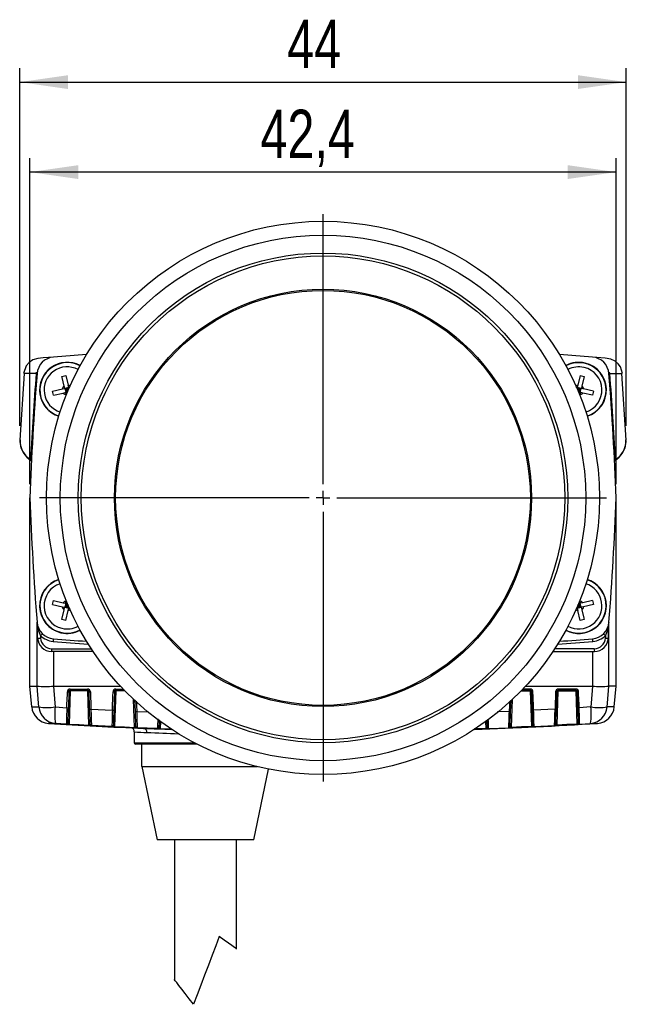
# Model space of a CAD drawing. Extents: x 5 to 415, y 5 to 292.
# Tile 8 of 29: x 79 to 123, y 97 to 168. Entities that reach past the tile are written whole.
import ezdxf

# ---------------------------------------------------------------- set-up
doc = ezdxf.new("R2010")
doc.units = 0
doc.layers.get('0').update_dxf_attribs({"linetype": 'CONTINUOUS'})
doc.styles.add('SLDTEXTSTYLE0', font='TXT', dxfattribs={"width": 0.75})
doc.dimstyles.new('SLDDIMSTYLE0', dxfattribs={"dimtxt": 3.5, "dimasz": 3.5, "dimexe": 0, "dimexo": 0.0625, "dimgap": 0.875, "dimtad": 1, "dimdec": 1, "dimrnd": 1e-09, "dimzin": 12, "dimtxsty": 'SLDTEXTSTYLE0', "dimsah": 1, "dimcen": 0.09, "dimazin": 3, "dimtfac": 1, "dimtdec": 1, "dimtofl": 0, "dimtmove": 0, "dimatfit": 3, "dimtolj": 1, "dimtzin": 12})
doc.dimstyles.new('SLDDIMSTYLE3', dxfattribs={"dimtxt": 3.5, "dimasz": 3.5, "dimexe": 0, "dimexo": 0.0625, "dimgap": 0.875, "dimtad": 1, "dimdec": 0, "dimrnd": 1e-09, "dimzin": 12, "dimtxsty": 'SLDTEXTSTYLE0', "dimsah": 1, "dimcen": 0.09, "dimazin": 3, "dimtfac": 1, "dimtdec": 0, "dimtofl": 0, "dimtmove": 0, "dimatfit": 3, "dimtolj": 1, "dimtzin": 12})

# ---------------------------------------------------------------- blocks, each defined once
blk = doc.blocks.new('_D_9')
at = {"color": 7, "linetype": 'CONTINUOUS'}
for p, q in [((79.377, 134.279), (79.377, 157.832)), ((121.777, 134.279), (121.777, 157.832)), ((121.777, 156.832), (79.377, 156.832))]:
    blk.add_line(p, q, dxfattribs=at)
for points in [[(79.377, 156.832), (82.877, 156.332), (82.877, 157.332)], [(121.777, 156.832), (118.277, 157.332), (118.277, 156.332)]]:
    blk.add_solid(points, dxfattribs=at)
at = {"color": 7, "linetype": 'CONTINUOUS', "insert": (96.051, 161.344), "char_height": 3.5, "attachment_point": 1, "style": 'SLDTEXTSTYLE0'}
blk.add_mtext('42,4', dxfattribs=at)
blk = doc.blocks.new('_D_10')
at = {"color": 7, "linetype": 'CONTINUOUS'}
for p, q in [((78.64, 138.488), (78.64, 164.339)), ((122.513, 138.488), (122.513, 164.339)), ((78.64, 163.339), (122.513, 163.339))]:
    blk.add_line(p, q, dxfattribs=at)
for points in [[(78.64, 163.339), (82.14, 162.839), (82.14, 163.839)], [(122.513, 163.339), (119.013, 163.839), (119.013, 162.839)]]:
    blk.add_solid(points, dxfattribs=at)
at = {"color": 7, "linetype": 'CONTINUOUS', "insert": (97.991, 167.851), "char_height": 3.5, "attachment_point": 1, "style": 'SLDTEXTSTYLE0'}
blk.add_mtext('44', dxfattribs=at)
blk = doc.blocks.new('SW_CENTERMARKSYMBOL_7')
at = {"color": 0, "linetype": 'CONTINUOUS'}
for p, q in [((0, 1), (0, 20.5)), ((-1, 0), (-20.5, 0)), ((0, 0), (-0.5, 0)), ((0, 0), (0, 0.5)), ((0, 0), (0, -0.5)), ((0, 0), (0.5, 0)), ((1, 0), (20.5, 0)), ((0, -1), (0, -20.5))]:
    blk.add_line(p, q, dxfattribs=at)

msp = doc.modelspace()

# ---------------------------------------------------------------- linework, layer by layer
at = {"color": 7, "linetype": 'CONTINUOUS'}
for p, q in [((78.951, 142.269), (78.639, 137.448)), ((79.833, 142.269), (78.94, 142.269)), ((81.692, 142.066), (81.984, 142.134)), ((81.984, 142.134), (82.149, 141.432)), ((119.17, 142.134), (119.005, 141.432)), ((119.17, 142.134), (119.462, 142.066)), ((119.462, 142.066), (119.298, 141.364)), ((121.321, 142.269), (122.214, 142.269)), ((122.515, 137.448), (122.203, 142.269)), ((81.023, 140.987), (81.724, 141.151)), ((81.091, 140.695), (81.023, 140.987)), ((82.189, 141.26), (81.897, 141.191)), ((81.897, 141.191), (81.965, 140.899)), ((82.05, 141.096), (81.897, 141.191)), ((81.926, 141.067), (82.05, 141.096)), ((82.06, 141.052), (81.936, 141.023)), ((82.06, 141.052), (81.965, 140.899)), ((82.05, 141.096), (82.021, 141.22)), ((82.089, 140.928), (82.06, 141.052)), ((82.065, 141.231), (82.094, 141.106)), ((82.189, 141.26), (82.094, 141.106)), ((82.094, 141.106), (82.181, 141.127)), ((82.159, 141.075), (82.104, 141.063)), ((82.143, 141.038), (82.104, 141.063)), ((82.104, 141.063), (82.122, 140.987)), ((82.189, 141.26), (82.244, 141.272)), ((82.206, 141.186), (82.189, 141.26)), ((118.965, 141.26), (118.881, 141.279)), ((118.965, 141.26), (118.948, 141.186)), ((119.257, 141.191), (118.965, 141.26)), ((118.965, 141.26), (119.06, 141.106)), ((118.973, 141.127), (119.06, 141.106)), ((119.05, 141.063), (118.995, 141.075)), ((119.011, 141.038), (119.05, 141.063)), ((119.032, 140.987), (119.05, 141.063)), ((119.06, 141.106), (119.089, 141.231)), ((119.094, 141.052), (119.065, 140.928)), ((119.094, 141.052), (119.189, 140.899)), ((119.218, 141.023), (119.094, 141.052)), ((119.133, 141.22), (119.104, 141.096)), ((119.104, 141.096), (119.257, 141.191)), ((119.104, 141.096), (119.228, 141.067)), ((119.189, 140.899), (119.257, 141.191)), ((120.131, 140.987), (119.43, 141.151)), ((120.131, 140.987), (120.063, 140.695)), ((81.091, 140.695), (81.792, 140.859)), ((81.965, 140.899), (82.098, 140.93)), ((119.056, 140.93), (119.189, 140.899)), ((120.063, 140.695), (119.361, 140.859)), ((121.695, 135.986), (121.698, 135.988)), ((79.377, 119.667), (79.377, 133.279)), ((121.777, 119.667), (121.777, 133.279)), ((81.023, 125.572), (81.091, 125.864)), ((81.023, 125.572), (81.724, 125.408)), ((81.091, 125.864), (81.792, 125.7)), ((81.965, 125.66), (81.897, 125.367)), ((82.05, 125.463), (81.897, 125.367)), ((81.897, 125.367), (82.189, 125.299)), ((82.05, 125.463), (81.926, 125.492)), ((81.936, 125.536), (82.06, 125.506)), ((82.098, 125.628), (81.965, 125.66)), ((82.06, 125.506), (81.965, 125.66)), ((82.021, 125.338), (82.05, 125.463)), ((82.06, 125.506), (82.089, 125.631)), ((82.094, 125.452), (82.065, 125.328)), ((82.189, 125.299), (82.094, 125.452)), ((82.181, 125.432), (82.094, 125.452)), ((82.122, 125.572), (82.104, 125.496)), ((82.143, 125.521), (82.104, 125.496)), ((82.104, 125.496), (82.159, 125.483)), ((82.189, 125.299), (82.206, 125.373)), ((118.965, 125.299), (118.884, 125.28)), ((118.948, 125.373), (118.965, 125.299)), ((118.965, 125.299), (119.06, 125.452)), ((118.965, 125.299), (119.257, 125.367)), ((119.06, 125.452), (118.973, 125.432)), ((118.995, 125.483), (119.05, 125.496)), ((119.011, 125.521), (119.05, 125.496)), ((119.05, 125.496), (119.032, 125.572)), ((119.189, 125.66), (119.056, 125.628)), ((119.089, 125.328), (119.06, 125.452)), ((119.065, 125.631), (119.094, 125.506)), ((119.094, 125.506), (119.189, 125.66)), ((119.094, 125.506), (119.218, 125.536)), ((119.228, 125.492), (119.104, 125.463)), ((119.104, 125.463), (119.133, 125.338)), ((119.104, 125.463), (119.257, 125.367)), ((119.257, 125.367), (119.189, 125.66)), ((120.063, 125.864), (119.361, 125.7)), ((120.131, 125.572), (119.43, 125.408)), ((120.063, 125.864), (120.131, 125.572)), ((81.692, 124.493), (81.856, 125.195)), ((81.984, 124.425), (82.149, 125.127)), ((119.17, 124.425), (119.005, 125.127)), ((79.938, 123.144), (79.899, 124.285)), ((81.984, 124.425), (81.692, 124.493)), ((119.462, 124.493), (119.17, 124.425)), ((121.216, 123.144), (121.255, 124.285)), ((80.15, 123.309), (80.156, 123.144)), ((121.004, 123.309), (120.998, 123.144)), ((83.94, 122.179), (80.938, 122.179)), ((117.214, 122.179), (120.216, 122.179)), ((79.377, 119.667), (79.898, 119.667)), ((79.509, 118.162), (79.377, 119.667)), ((79.899, 119.667), (79.898, 119.667)), ((81.085, 119.667), (81.081, 119.667)), ((81.085, 119.667), (85.924, 119.667)), ((115.23, 119.667), (120.069, 119.667)), ((120.069, 119.667), (120.073, 119.667)), ((121.255, 119.667), (121.256, 119.667)), ((121.777, 119.667), (121.256, 119.667)), ((121.645, 118.162), (121.777, 119.667)), ((82.198, 119.269), (82.158, 118.115)), ((82.298, 119.337), (82.214, 116.931)), ((82.29, 119.457), (83.549, 119.457)), ((83.556, 119.366), (82.298, 119.366)), ((82.298, 119.366), (82.298, 119.337)), ((83.556, 119.337), (82.298, 119.337)), ((83.556, 119.366), (83.556, 119.337)), ((83.643, 116.849), (83.556, 119.337)), ((83.7, 118.015), (83.656, 119.269)), ((85.498, 119.269), (85.451, 117.934)), ((85.598, 119.337), (85.508, 116.752)), ((86.21, 119.366), (85.598, 119.366)), ((85.598, 119.337), (85.598, 119.366)), ((114.986, 119.366), (115.556, 119.366)), ((115.556, 119.337), (115.556, 119.366)), ((115.556, 119.337), (115.646, 116.752)), ((115.656, 119.269), (115.703, 117.934)), ((117.454, 118.015), (117.498, 119.269)), ((117.511, 116.849), (117.598, 119.337)), ((117.598, 119.366), (118.856, 119.366)), ((117.598, 119.366), (117.598, 119.337)), ((117.598, 119.337), (118.856, 119.337)), ((118.864, 119.457), (117.605, 119.457)), ((118.856, 119.366), (118.856, 119.337)), ((118.856, 119.337), (118.94, 116.931)), ((118.956, 119.269), (118.996, 118.115)), ((87.005, 117.852), (86.977, 118.669)), ((114.148, 117.852), (114.175, 118.615)), ((81.204, 118.162), (82.05, 118.11)), ((83.793, 118.009), (85.345, 117.928)), ((117.361, 118.009), (115.809, 117.928)), ((119.95, 118.162), (119.104, 118.11)), ((82.014, 116.929), (81.229, 116.978)), ((85.308, 116.746), (83.832, 116.824)), ((83.832, 116.824), (83.833, 116.81)), ((115.846, 116.746), (117.322, 116.824)), ((117.321, 116.81), (117.322, 116.824)), ((119.14, 116.929), (119.925, 116.978)), ((86.927, 116.364), (86.927, 115.567)), ((88.604, 116.599), (87.139, 116.66)), ((87.139, 116.66), (87.14, 116.648)), ((88.604, 116.588), (88.604, 116.599)), ((112.55, 116.599), (114.015, 116.66)), ((112.55, 116.599), (112.55, 116.588)), ((114.014, 116.648), (114.015, 116.66)), ((91.481, 115.467), (87.027, 115.467)), ((87.477, 113.847), (87.477, 115.467)), ((87.477, 113.847), (95.844, 113.847)), ((87.477, 113.847), (88.577, 108.567)), ((95.577, 108.567), (96.64, 113.671)), ((95.577, 108.567), (88.577, 108.567)), ((89.827, 108.567), (89.827, 98.454)), ((94.327, 100.662), (94.327, 108.567))]:
    msp.add_line(p, q, dxfattribs=at)
at = {"color": 8, "linetype": 'CONTINUOUS'}
for p, q in [((79.898, 119.667), (79.898, 124.289)), ((121.256, 119.667), (121.256, 124.289)), ((80.955, 122.372), (83.813, 122.372)), ((81.085, 122.179), (81.085, 119.667)), ((120.199, 122.372), (117.341, 122.372)), ((120.069, 122.179), (120.069, 119.667)), ((85.592, 119.457), (86.122, 119.457)), ((86.238, 119.337), (85.598, 119.337)), ((114.916, 119.337), (115.556, 119.337)), ((115.562, 119.457), (115.032, 119.457)), ((86.949, 116.685), (86.878, 118.708)), ((114.205, 116.685), (114.276, 118.708)), ((87.1, 117.846), (87.925, 117.812)), ((114.054, 117.846), (113.194, 117.811)), ((88.82, 117.1), (88.803, 116.609)), ((112.334, 117.1), (112.351, 116.609)), ((86.927, 115.567), (91.288, 115.567))]:
    msp.add_line(p, q, dxfattribs=at)
at = {"color": 7, "linetype": 'CONTINUOUS', "flags": 128}
for points in [[(81.085, 143.459), (80.325, 143.394), (79.941, 143.358), (79.597, 143.253), (79.321, 143.069), (79.118, 142.835), (78.923, 142.269)], [(122.231, 142.269), (122.091, 142.744), (121.934, 142.968), (121.703, 143.17), (121.385, 143.319), (120.985, 143.38), (120.069, 143.459)], [(79.833, 142.269), (79.833, 142.269), (79.847, 142.366)], [(81.856, 141.364), (81.713, 141.977), (81.692, 142.066)], [(121.321, 142.269), (121.321, 142.269), (121.307, 142.366)], [(81.724, 141.151), (81.87, 141.185), (81.897, 141.191)], [(81.897, 141.191), (81.875, 141.284), (81.856, 141.364)], [(82.189, 141.26), (82.167, 141.352), (82.149, 141.432)], [(119.005, 141.432), (118.971, 141.286), (118.965, 141.26)], [(119.298, 141.364), (119.263, 141.218), (119.257, 141.191)], [(119.43, 141.151), (119.284, 141.185), (119.257, 141.191)], [(81.792, 140.859), (81.939, 140.893), (81.965, 140.899)], [(82.005, 140.727), (81.971, 140.873), (81.965, 140.899)], [(119.189, 140.899), (119.167, 140.807), (119.149, 140.727)], [(119.361, 140.859), (119.215, 140.893), (119.189, 140.899)], [(78.646, 137.451), (78.639, 137.382), (78.654, 137.277)], [(122.501, 137.273), (122.514, 137.358), (122.51, 137.407)], [(121.665, 135.951), (121.665, 135.951), (121.675, 135.967), (121.698, 135.987)], [(81.724, 125.408), (81.87, 125.374), (81.897, 125.367)], [(81.792, 125.7), (81.939, 125.666), (81.965, 125.66)], [(81.856, 125.195), (81.891, 125.341), (81.897, 125.367)], [(81.965, 125.66), (81.987, 125.752), (82.005, 125.832)], [(82.149, 125.127), (82.183, 125.273), (82.189, 125.299)], [(82.189, 125.299), (82.281, 125.278), (82.289, 125.276)], [(118.965, 125.299), (118.987, 125.207), (119.005, 125.127)], [(119.149, 125.832), (119.183, 125.686), (119.189, 125.66)], [(119.361, 125.7), (119.215, 125.666), (119.189, 125.66)], [(119.43, 125.408), (119.284, 125.374), (119.257, 125.367)], [(119.257, 125.367), (119.279, 125.275), (119.298, 125.195)], [(119.298, 125.195), (119.441, 124.581), (119.462, 124.493)], [(80.021, 118.162), (79.998, 118.439), (79.899, 119.667)], [(81.081, 119.667), (81.181, 118.439), (81.204, 118.162)], [(120.073, 119.667), (119.973, 118.439), (119.95, 118.162)], [(121.133, 118.162), (121.155, 118.439), (121.255, 119.667)], [(82.05, 118.11), (82.057, 118.309), (82.085, 119.105), (82.09, 119.264)], [(83.749, 119.264), (83.756, 119.065), (83.783, 118.268), (83.793, 118.009)], [(85.345, 117.928), (85.352, 118.127), (85.38, 118.924), (85.392, 119.264)], [(115.809, 117.928), (115.802, 118.127), (115.774, 118.924), (115.762, 119.264)], [(117.405, 119.264), (117.398, 119.065), (117.37, 118.268), (117.361, 118.009)], [(119.104, 118.11), (119.097, 118.309), (119.069, 119.105), (119.064, 119.264)], [(79.509, 118.162), (79.719, 118.162), (80.021, 118.162)], [(82.158, 118.115), (82.153, 117.968), (82.14, 117.596), (82.129, 117.293), (82.122, 117.095), (82.12, 117.026)], [(83.738, 116.92), (83.738, 116.931), (83.733, 117.051), (83.725, 117.291), (83.713, 117.625), (83.7, 118.015)], [(85.451, 117.934), (85.446, 117.784), (85.433, 117.411), (85.423, 117.109), (85.416, 116.912), (85.413, 116.843)], [(87.044, 116.756), (87.043, 116.767), (87.039, 116.887), (87.031, 117.127), (87.019, 117.462), (87.005, 117.852)], [(114.11, 116.756), (114.111, 116.767), (114.115, 116.887), (114.123, 117.127), (114.135, 117.462), (114.148, 117.852)], [(115.703, 117.934), (115.708, 117.784), (115.721, 117.411), (115.731, 117.109), (115.738, 116.912), (115.741, 116.843)], [(117.416, 116.92), (117.416, 116.931), (117.421, 117.051), (117.429, 117.291), (117.441, 117.625), (117.454, 118.015)], [(118.996, 118.115), (119.001, 117.968), (119.014, 117.596), (119.025, 117.293), (119.032, 117.095), (119.034, 117.026)], [(121.645, 118.162), (121.435, 118.162), (121.133, 118.162)], [(81.229, 116.978), (80.929, 116.978), (80.721, 116.978), (80.721, 116.978)], [(83.637, 116.82), (82.926, 116.86), (82.208, 116.902)], [(82.214, 116.931), (82.932, 116.889), (83.643, 116.849)], [(83.738, 116.906), (83.729, 116.876), (83.71, 116.86), (83.688, 116.851), (83.674, 116.849), (83.665, 116.848), (83.65, 116.848), (83.643, 116.849)], [(85.308, 116.733), (85.308, 116.734), (85.308, 116.736), (85.308, 116.746)], [(85.508, 116.752), (86.231, 116.717), (86.949, 116.685)], [(86.949, 116.685), (86.955, 116.684), (86.97, 116.684), (86.979, 116.685), (86.993, 116.688), (87.016, 116.697), (87.035, 116.714), (87.044, 116.744)], [(88.726, 117.221), (88.717, 116.961), (88.711, 116.764), (88.708, 116.695)], [(112.428, 117.211), (112.437, 116.961), (112.443, 116.764), (112.446, 116.695)], [(114.205, 116.685), (114.199, 116.684), (114.184, 116.684), (114.175, 116.685), (114.161, 116.688), (114.138, 116.697), (114.119, 116.714), (114.11, 116.744)], [(115.646, 116.752), (114.923, 116.717), (114.205, 116.685)], [(115.846, 116.733), (115.846, 116.734), (115.846, 116.736), (115.846, 116.746)], [(117.415, 116.906), (117.425, 116.876), (117.444, 116.86), (117.466, 116.851), (117.48, 116.849), (117.489, 116.848), (117.504, 116.848), (117.511, 116.849)], [(118.94, 116.931), (118.222, 116.889), (117.511, 116.849)], [(117.517, 116.82), (118.228, 116.86), (118.946, 116.902)], [(119.925, 116.978), (120.225, 116.978), (120.433, 116.978), (120.433, 116.978)], [(86.944, 116.656), (86.226, 116.688), (85.503, 116.723)], [(87.606, 116.617), (87.607, 116.617), (87.607, 116.617)], [(87.607, 116.617), (87.607, 116.617), (87.607, 116.617)], [(89.636, 116.549), (89.526, 116.553), (88.799, 116.58)], [(111.492, 116.548), (111.628, 116.553), (112.355, 116.58)], [(114.21, 116.656), (114.928, 116.688), (115.651, 116.723)], [(93.077, 101.567), (92.824, 100.901), (92.559, 100.207), (92.288, 99.494), (92.013, 98.772), (91.739, 98.053), (91.47, 97.347), (91.21, 96.665)], [(94.327, 100.662), (94.289, 100.69), (94.175, 100.772), (93.989, 100.907), (93.738, 101.088), (93.431, 101.311), (93.077, 101.567)], [(91.21, 96.665), (90.897, 97.071), (90.612, 97.438), (90.364, 97.76), (90.157, 98.027), (89.997, 98.233), (89.889, 98.374), (89.834, 98.445), (89.827, 98.454)]]:
    msp.add_lwpolyline(points, dxfattribs=at)
at = {"color": 8, "linetype": 'CONTINUOUS', "flags": 128}
for points in [[(87.074, 118.576), (87.085, 118.268), (87.1, 117.846)], [(114.078, 118.536), (114.069, 118.268), (114.054, 117.846)], [(88.803, 116.609), (89.53, 116.582), (89.595, 116.58)], [(112.351, 116.609), (111.624, 116.582), (111.545, 116.58)], [(112.55, 116.588), (112.541, 116.587), (112.503, 116.586)]]:
    msp.add_lwpolyline(points, dxfattribs=at)
at = {"color": 7, "linetype": 'CONTINUOUS'}
for radius in [20, 19, 17.7, 17.488, 15.088, 15]:
    msp.add_circle((100.577, 133.279), radius, dxfattribs=at)
for centre, radius, start, end in [((81.194, 142.164), 1.3, 94.81953, 175.36077), ((100.577, -87.721), 232, 94.2275, 94.81953), ((100.577, -87.721), 232, 85.18047, 85.7725), ((119.96, 142.164), 1.3, 4.63923, 85.18047), ((82.077, 141.079), 2, 62.07373, 252.20359), ((119.077, 141.079), 2, 76.83639, 117.92627), ((119.077, 141.079), 2, 287.79641, 76.83639), ((274.758, 126.457), 195.5, 175.36077, 178), ((274.847, 126.55), 195.647, 175.39185, 177.2158), ((79.762, 142.162), 0.128, 358.64962, 56.37823), ((79.783, 142.271), 0.115, 359.14411, 56.34905), ((121.371, 142.271), 0.115, 123.65095, 180.85589), ((-73.604, 126.457), 195.5, 2, 4.63923), ((121.392, 142.162), 0.128, 123.97571, 181.32214), ((-73.693, 126.55), 195.647, 2.7842, 4.60815), ((82.077, 141.079), 0.36, 127.78792, 168.53929), ((82.077, 141.079), 0.36, 54.26954, 78.53929), ((119.077, 141.079), 0.36, 101.46071, 125.73046), ((119.077, 141.079), 0.36, 11.46071, 52.21208), ((82.077, 141.079), 0.36, 217.78792, 258.53929), ((119.077, 141.079), 0.36, 281.46071, 322.21208), ((80.185, 137.366), 1.513, 175.48119, 240.11469), ((120.969, 137.366), 1.513, 299.88531, 4.51881), ((80.346, 137.444), 1.7, 187.88887, 238.72112), ((120.818, 137.436), 1.688, 301.13302, 352.3291), ((79.366, 135.95), 0.123, 0.62932, 57.87609), ((79.429, 135.93), 0.063, 19.76532, 64.33953), ((121.788, 135.95), 0.123, 122.12391, 179.37068), ((274.758, 140.102), 195.5, 182, 184.63923), ((-73.604, 140.102), 195.5, 355.36077, 358), ((82.077, 125.479), 2, 107.79641, 256.83639), ((119.077, 125.479), 2, 242.07373, 72.20359), ((82.077, 125.479), 0.36, 191.46071, 232.21208), ((82.077, 125.479), 0.36, 101.46071, 142.21208), ((119.077, 125.479), 0.36, 37.78792, 78.53929), ((119.077, 125.479), 0.36, 307.78792, 348.53929), ((82.077, 125.479), 0.36, 281.46071, 305.73046), ((119.077, 125.479), 0.36, 234.26954, 258.53929), ((79.699, 124.278), 0.2, 2, 4.63788), ((79.766, 124.279), 0.133, 0.7433, 4.617), ((81.194, 124.395), 1.3, 184.63923, 265.18047), ((79.23, 124.243), 0.67, 3.22051, 3.59296), ((82.365, 124.399), 2.469, 182.74462, 206.21777), ((119.96, 124.395), 1.3, 274.81953, 355.36077), ((118.789, 124.399), 2.469, 333.78223, 357.25538), ((121.455, 124.278), 0.2, 175.36212, 178), ((121.388, 124.279), 0.133, 175.383, 179.2567), ((121.924, 124.243), 0.67, 176.40704, 176.77949), ((80.631, 122.929), 0.613, 122.23116, 141.71583), ((81.177, 124.402), 1.5, 226.80367, 265.18047), ((82.077, 125.479), 2, 256.83639, 297.92627), ((119.977, 124.402), 1.5, 274.81953, 313.19633), ((120.523, 122.929), 0.613, 38.28417, 57.76884), ((80.047, 124.613), 1.472, 265.7673, 274.2327), ((80.938, 123.179), 1, 182, 270), ((80.955, 123.172), 0.8, 182, 270), ((81.603, 122.908), 0.552, 159.72306, 180.09532), ((100.577, 354.279), 232, 265.18047, 265.7725), ((100.577, 354.279), 232, 274.22863, 274.81953), ((119.551, 122.908), 0.552, 359.90468, 20.27694), ((120.199, 123.172), 0.8, 270, 358), ((120.216, 123.179), 1, 270, 358), ((121.107, 124.613), 1.472, 265.7673, 274.2327), ((80.395, 122.326), 0.562, 344.91647, 4.76995), ((120.759, 122.326), 0.562, 175.23005, 195.08353), ((80.49, 126.227), 6.586, 264.852, 275.148), ((120.664, 126.227), 6.586, 264.852, 275.148), ((82.29, 119.257), 0.2, 89.98865, 177.98648), ((82.129, 119.575), 0.314, 262.85736, 282.68912), ((82.298, 119.266), 0.1, 90.00024, 177.99969), ((82.284, 119.249), 0.0884, 81.00573, 166.84503), ((82.577, 119.436), 0.287, 175.74091, 194.09283), ((83.855, 119.436), 0.307, 176.01121, 193.14908), ((83.549, 119.257), 0.2, 2.01185, 90.01249), ((83.556, 119.266), 0.1, 1.99972, 90.00036), ((83.57, 119.249), 0.0884, 13.15563, 98.99361), ((83.717, 119.535), 0.272, 256.96257, 276.58533), ((85.591, 119.257), 0.2, 89.98829, 177.98657), ((85.43, 119.572), 0.31, 262.9181, 282.70211), ((85.598, 119.266), 0.1, 89.99913, 178.0008), ((85.584, 119.249), 0.0884, 81.00525, 166.84551), ((85.939, 119.436), 0.348, 176.4713, 191.59275), ((115.215, 119.436), 0.348, 348.40725, 3.5287), ((115.556, 119.266), 0.1, 1.9992, 90.00087), ((115.57, 119.249), 0.0884, 13.15449, 98.99475), ((115.562, 119.257), 0.2, 2.01343, 90.01171), ((115.724, 119.572), 0.31, 257.29789, 277.0819), ((117.605, 119.257), 0.2, 89.98751, 177.98815), ((117.437, 119.535), 0.272, 263.41467, 283.03743), ((117.598, 119.266), 0.1, 89.99964, 178.00028), ((117.584, 119.249), 0.0884, 81.00639, 166.84437), ((117.299, 119.436), 0.307, 346.85092, 3.98879), ((118.577, 119.436), 0.287, 345.90717, 4.25909), ((118.856, 119.266), 0.1, 2.00031, 89.99976), ((118.87, 119.249), 0.0884, 13.15497, 98.99427), ((118.864, 119.257), 0.2, 2.01352, 90.01135), ((119.025, 119.575), 0.314, 257.31088, 277.14264), ((80.804, 118.276), 1.3, 185.01954, 266.35148), ((80.612, 122.499), 4.377, 262.23562, 277.76438), ((81.314, 118.273), 1.298, 184.90471, 266.23676), ((84.965, 117.65), 3.796, 172.24414, 190.19363), ((144.799, 115.594), 62.8, 177.70432, 178.78195), ((82.089, 118.421), 0.314, 262.85833, 282.6871), ((83.761, 118.28), 0.273, 256.96741, 276.58152), ((128.032, 118.905), 44.248, 181.15985, 182.69608), ((161.424, 114.982), 76.136, 177.78221, 178.67232), ((85.383, 118.236), 0.31, 262.91923, 282.6998), ((87.068, 118.121), 0.277, 257.01657, 276.62955), ((142.036, 119.087), 54.951, 181.29338, 182.53111), ((59.118, 119.087), 54.951, 357.46889, 358.70662), ((114.086, 118.121), 0.277, 263.37045, 282.98343), ((115.771, 118.236), 0.31, 257.3002, 277.08077), ((39.73, 114.982), 76.136, 1.32768, 2.21779), ((73.122, 118.905), 44.248, 357.30392, 358.84015), ((117.393, 118.28), 0.273, 263.41848, 283.03259), ((119.065, 118.421), 0.314, 257.3129, 277.14167), ((56.355, 115.594), 62.8, 1.21805, 2.29568), ((116.189, 117.65), 3.796, 349.80637, 7.75586), ((119.84, 118.273), 1.298, 273.76324, 355.09529), ((120.542, 122.499), 4.377, 262.23562, 277.76438), ((120.35, 118.276), 1.3, 273.64852, 354.98046), ((99.882, 416.366), 300, 266.33812, 267.6549), ((82.019, 117.015), 0.1, 266.53276, 357.99908), ((71.732, 117.225), 10.286, 358.27336, 358.35193), ((82.74, 126.464), 9.577, 265.6474, 266.81543), ((82.02, 117.029), 0.1, 266.48813, 357.99932), ((82.214, 117.028), 0.0964, 189.78921, 269.85273), ((82.136, 116.932), 0.0781, 337.42295, 359.36978), ((83.559, 116.85), 0.084, 339.14446, 359.48224), ((84.333, 128.741), 11.941, 266.66135, 267.60099), ((83.838, 116.924), 0.1, 182.00185, 266.83349), ((83.838, 116.91), 0.1, 182, 230.49557), ((85.313, 116.846), 0.1, 267.1139, 357.9996), ((85.313, 116.833), 0.1, 294.99222, 357.99951), ((85.505, 116.846), 0.0941, 190.04908, 271.33781), ((85.414, 116.753), 0.0935, 341.41193, 359.60647), ((87.144, 116.76), 0.1, 182.00069, 267.46326), ((87.144, 116.748), 0.1, 181.99812, 244.34436), ((101.272, 416.366), 300, 271.95831, 273.66188), ((114.01, 116.748), 0.1, 272.4842, 357.99988), ((114.01, 116.76), 0.1, 272.53674, 357.99931), ((115.648, 116.846), 0.0941, 268.66219, 349.95092), ((115.74, 116.753), 0.0935, 180.39353, 198.58807), ((115.841, 116.846), 0.1, 182.0004, 272.8861), ((115.841, 116.833), 0.1, 182.0013, 238.46903), ((117.316, 116.91), 0.1, 273.11618, 358.00099), ((116.821, 128.741), 11.941, 272.39901, 273.33865), ((117.316, 116.924), 0.1, 273.16651, 357.99815), ((117.595, 116.85), 0.084, 180.51776, 200.85554), ((118.94, 117.028), 0.0964, 270.14727, 350.21079), ((119.018, 116.932), 0.0781, 180.63022, 202.57705), ((117.655, 138.617), 21.753, 273.40206, 273.66828), ((119.134, 117.029), 0.1, 182.00068, 273.51187), ((119.135, 117.015), 0.1, 181.99683, 243.27644), ((129.422, 117.225), 10.286, 181.64807, 181.72664), ((86.04, 128.553), 11.843, 266.45657, 267.40083), ((86.641, 116.38), 0.282, 356.84152, 79.68271), ((86.846, 116.685), 0.103, 343.18628, 359.69356), ((87.583, 130.188), 13.547, 267.29651, 268.1241), ((102.611, 501.144), 384.819, 267.76552, 268.06912), ((87.567, 116.345), 0.275, 354.3048, 81.71451), ((88.608, 116.699), 0.1, 267.74066, 358.00063), ((89.334, 131.823), 15.253, 267.25543, 267.98846), ((88.608, 116.688), 0.1, 294.30002, 357.99985), ((88.798, 116.701), 0.0919, 190.32068, 272.84183), ((88.684, 116.609), 0.119, 345.49912, 359.77815), ((112.356, 116.701), 0.0919, 267.15817, 349.67932), ((112.47, 116.609), 0.119, 180.22185, 194.50088), ((111.257, 146.162), 29.603, 272.12504, 272.41212), ((112.546, 116.699), 0.1, 181.99937, 272.25934), ((112.546, 116.688), 0.1, 182.00282, 241.82261), ((113.571, 130.188), 13.547, 271.8759, 272.70349), ((114.308, 116.685), 0.103, 180.30644, 196.81372), ((114.284, 144.884), 28.194, 272.77905, 272.98495), ((87.027, 115.567), 0.1, 180, 270)]:
    msp.add_arc(centre, radius, start, end, dxfattribs=at)
at = {"color": 8, "linetype": 'CONTINUOUS'}
for centre, radius, start, end in [((82.077, 141.079), 1.979, 103.16361, 252.19697), ((82.077, 141.079), 1.674, 62.10973, 252.16759), ((82.077, 141.079), 1.979, 62.08035, 103.16361), ((119.077, 141.079), 1.979, 287.80303, 117.91965), ((119.077, 141.079), 1.674, 76.83639, 117.89027), ((119.077, 141.079), 1.674, 287.83241, 76.83639), ((79.504, 136.044), 0.0736, 172.01446, 230.00071), ((121.65, 136.044), 0.0737, 310.51529, 7.93573), ((82.077, 125.479), 1.979, 107.80303, 297.91965), ((82.077, 125.479), 1.674, 107.83241, 256.83639), ((119.077, 125.479), 1.674, 242.10973, 72.16759), ((119.077, 125.479), 1.979, 283.16361, 72.19697), ((82.077, 125.479), 1.674, 256.83639, 297.89027), ((119.077, 125.479), 1.979, 242.08035, 283.16361), ((100.56, 354.286), 232.2, 265.18047, 265.81149), ((100.594, 354.286), 232.2, 274.18851, 274.81953), ((83.838, 116.91), 0.1, 230.49806, 266.88235), ((133.754, 115.627), 45.16, 177.88223, 178.76714), ((67.709, 115.635), 44.851, 1.23131, 2.11506), ((115.841, 116.833), 0.1, 238.48966, 272.8162), ((118.89, 119.82), 2.915, 273.09385, 274.94446), ((119.135, 117.015), 0.1, 243.27539, 273.46431), ((85.313, 116.833), 0.1, 267.16976, 294.9866), ((89.147, 150.32), 34.028, 266.28982, 267.80015), ((87.144, 116.748), 0.1, 244.34214, 267.51707), ((100.475, 420.047), 303.992, 267.61811, 268.04856), ((88.608, 116.688), 0.1, 267.79346, 294.30369), ((112.546, 116.688), 0.1, 241.82757, 272.20335), ((115.589, 120.408), 3.684, 272.54585, 274.0055)]:
    msp.add_arc(centre, radius, start, end, dxfattribs=at)

# ---------------------------------------------------------------- block references
at = {"color": 7, "linetype": 'CONTINUOUS'}
msp.add_blockref('SW_CENTERMARKSYMBOL_7', (100.577, 133.279), dxfattribs=at)

# ---------------------------------------------------------------- dimensions: what is measured, and where the dimension line sits
for base, p1, p2, dimstyle, picture, middle in [((122.513, 163.339), (78.64, 137.488), (122.513, 137.488), 'SLDDIMSTYLE3', '_D_10', (100.577, 163.339)), ((79.377, 156.832), (121.777, 133.279), (79.377, 133.279), 'SLDDIMSTYLE0', '_D_9', (100.577, 156.832))]:
    dim = msp.add_linear_dim(base=base, p1=p1, p2=p2, dimstyle=dimstyle, dxfattribs=at)
    dim.commit()
    dim.dimension.update_dxf_attribs({"geometry": picture, "text_midpoint": middle, "dimtype": 160})

doc.saveas('drawing.dxf')
